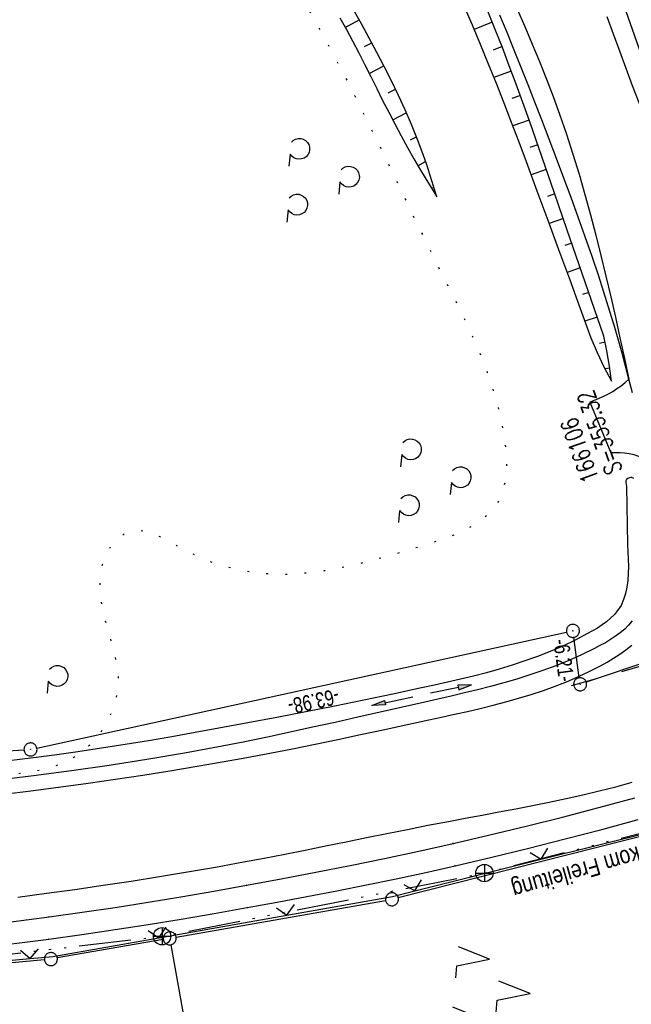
# Model space of a CAD drawing. Extents: x 509054 to 510017, y 459212 to 460305.
# Tile 20 of 63: x 509510 to 509581, y 459472 to 459585. Entities that reach past the tile are written whole.
import ezdxf
from ezdxf.enums import TextEntityAlignment as Align

# ---------------------------------------------------------------- set-up
doc = ezdxf.new("R2010")
doc.units = 0
doc.header["$LTSCALE"] = 10
doc.header["$MEASUREMENT"] = 0
for name, pattern in [('ACAD_ISO14W100', [25.5, 12, -3, 0.5, -3, 0.5, -3, 0.5, -3]), ('AUSGEZOGEN', [0]), ('LT00', [0]), ('LT02', [0.4, 0.2, -0.2]), ('LT07', [0.22, 0.02, -0.2])]:
    doc.linetypes.add(name, pattern=pattern)
doc.layers.get('0').update_dxf_attribs({"linetype": 'LT00'})
for name, color, linetype in [('--EK_FBR', 1, 'LT00'), ('--EK_Schacht-Text', 5, 'LT00'), ('--EL_DFK_AB_L', 21, 'LT00'), ('--EL_DFK_AB_P', 7, 'LT00'), ('ABSTAND', 8, 'LT00'), ('DFK_AB_L', 21, 'LT00'), ('DFK_AB_P', 7, 'LT00'), ('DFK_GZPKT', 250, 'LT00'), ('DFK_KATASTER', 250, 'LT00'), ('DFK_NUTZUNG', 250, 'LT00'), ('DFK_TOPO-ANL', 252, 'LT00'), ('GEHOELZ_SYMB', 252, 'Continuous'), ('PFEIL', 140, 'AUSGEZOGEN'), ('TELEKOM', 210, 'ACAD_ISO14W100'), ('TELEKOM_TEXT', 210, 'Continuous'), ('V110_AFBR_BAB', 250, 'LT00'), ('V110_BOESCH', 250, 'LT00'), ('V110_BOSCHUNG', 250, 'LT00'), ('V110_EINFAHRT', 250, 'LT00'), ('V110_GEHOELZ', 250, 'LT07'), ('V110_GEHWEG', 250, 'LT00'), ('V110_GRABEN', 250, 'LT00'), ('V110_LD_MARK', 250, 'LT00'), ('V110_LG_MARK', 250, 'LT02'), ('V110_ZAUN', 40, 'LT00')]:
    doc.layers.add(name, color=color, linetype=linetype)
doc.styles.add('schachtbeschriftung', font='romans.shx', dxfattribs={"width": 0.75, "height": 2})
doc.styles.get("Standard").update_dxf_attribs({"font": 'ARIAL.TTF'})
doc.styles.add('Versorgungsltg', font='ARIAL.TTF', dxfattribs={"width": 0.8, "height": 2})

# ---------------------------------------------------------------- blocks, each defined once
blk = doc.blocks.new('SYMB7010')
at = {"color": 0, "linetype": 'ByBlock'}
for points in [[(-0.031408, 0.499213), (-0.093728, 0.49134), (-0.15457, 0.475719), (-0.212975, 0.452595), (-0.268021, 0.422333), (-0.31884, 0.385411), (-0.36463, 0.342411), (-0.40467, 0.29401), (-0.438329, 0.240973), (-0.465074, 0.184136), (-0.484486, 0.124395), (-0.496256, 0.062692), (-0.5002, 0)], [(-0.5002, 0), (-0.496256, -0.062692), (-0.484486, -0.124395), (-0.465075, -0.184136), (-0.438329, -0.240973), (-0.404671, -0.29401), (-0.36463, -0.342411), (-0.31884, -0.385411), (-0.268021, -0.422333), (-0.212975, -0.452595), (-0.154571, -0.475719), (-0.093728, -0.49134), (-0.031408, -0.499213), (0.031408, -0.499213)], [(0.5002, 0), (0.496256, 0.062692), (0.484485, 0.124395), (0.465074, 0.184136), (0.438329, 0.240973), (0.40467, 0.29401), (0.36463, 0.342411), (0.31884, 0.385411), (0.268021, 0.422333), (0.212975, 0.452595), (0.15457, 0.475719), (0.093728, 0.49134), (0.031408, 0.499213), (-0.031408, 0.499213)], [(0.031408, -0.499213), (0.093728, -0.491341), (0.15457, -0.475719), (0.212975, -0.452595), (0.268021, -0.422333), (0.31884, -0.385411), (0.36463, -0.342411), (0.404671, -0.294011), (0.438329, -0.240974), (0.465075, -0.184136), (0.484486, -0.124395), (0.496256, -0.062692), (0.500201, 0)]]:
    blk.add_lwpolyline(points, dxfattribs=at)
blk = doc.blocks.new('SYMB0003')
at = {"color": 0, "linetype": 'ByBlock'}
for p, q in [((-0.015712, 0), (0.010166, 0.012015)), ((0, -0.021257), (-0.015712, 0)), ((0.010166, 0.012015), (0, -0.021257))]:
    blk.add_line(p, q, dxfattribs=at)
for points in [[(-0.031395, 0.499013), (-0.093691, 0.491144), (-0.154509, 0.475528), (-0.21289, 0.452414), (-0.267913, 0.422164), (-0.318712, 0.385257), (-0.364484, 0.342274), (-0.404509, 0.293893), (-0.438154, 0.240877), (-0.464888, 0.184062), (-0.484292, 0.124345), (-0.496058, 0.062667), (-0.5, 0)], [(-0.5, 0), (-0.496058, -0.062667), (-0.484292, -0.124345), (-0.464888, -0.184062), (-0.438154, -0.240877), (-0.404509, -0.293893), (-0.364485, -0.342274), (-0.318712, -0.385257), (-0.267914, -0.422164), (-0.21289, -0.452414), (-0.154509, -0.475529), (-0.093691, -0.491144), (-0.031395, -0.499014), (0.031395, -0.499014)], [(0.5, 0), (0.496057, 0.062667), (0.484292, 0.124345), (0.464888, 0.184062), (0.438153, 0.240877), (0.404509, 0.293893), (0.364484, 0.342274), (0.318712, 0.385257), (0.267913, 0.422164), (0.21289, 0.452414), (0.154509, 0.475528), (0.093691, 0.491144), (0.031395, 0.499013), (-0.031395, 0.499013)], [(0.031395, -0.499014), (0.093691, -0.491144), (0.154509, -0.475529), (0.21289, -0.452414), (0.267914, -0.422164), (0.318712, -0.385257), (0.364485, -0.342274), (0.404509, -0.293893), (0.438154, -0.240877), (0.464889, -0.184062), (0.484292, -0.124345), (0.496058, -0.062667), (0.5, 0)]]:
    blk.add_lwpolyline(points, dxfattribs=at)
blk = doc.blocks.new('SYMB7221')
at = {"color": 0, "linetype": 'ByBlock'}
for p, q in [((0, 0.435), (-0.11, 0.065)), ((0.11, 0.065), (0, 0.435)), ((0.25, 0.065), (0.11, 0.065)), ((-0.35, -0.065), (-0.46, -0.435)), ((0.35, -0.065), (0.24, -0.435))]:
    blk.add_line(p, q, dxfattribs=at)
for points in [[(-0.1, -0.435), (-0.24, -0.435), (-0.35, -0.065)], [(0.6, -0.435), (0.46, -0.435), (0.35, -0.065)]]:
    blk.add_lwpolyline(points, dxfattribs=at)
blk = doc.blocks.new('GEHOELZ_SYMB')
at = {"layer": 'GEHOELZ_SYMB'}
blk.add_line((0, 0), (1.4, 0), dxfattribs=at)
blk.add_lwpolyline([(-1.39, 0.02), (-1.61, 0.22), (-1.78, 0.47), (-1.88, 0.76), (-1.9, 1.06), (-1.84, 1.36), (-1.72, 1.64), (-1.53, 1.87), (-1.28, 2.05), (-1, 2.16), (-0.7, 2.2), (-0.4, 2.16), (-0.12, 2.05), (0.13, 1.87), (0.32, 1.64), (0.44, 1.36), (0.5, 1.06), (0.48, 0.76), (0.38, 0.47), (0.21, 0.22), (-0.01, 0.02)], dxfattribs=at)
blk = doc.blocks.new('Pfreil3')
at = {"layer": 'PFEIL'}
blk.add_hatch(color=256, dxfattribs=at).paths.add_polyline_path([(-1.55, 0.27), (-1.55, -0.27), (0, 0)])
for p, q in [((-1.55, 0), (-4.83, 0)), ((-1.55, -0.27), (-1.55, 0.27)), ((-1.55, 0.27), (0, 0)), ((0, 0), (-1.55, -0.27))]:
    blk.add_line(p, q, dxfattribs=at)
blk = doc.blocks.new('SYMB0011')
at = {"color": 0, "linetype": 'ByBlock'}
for p, q in [((0.5, 0), (-0.5, 0)), ((0, 0.5), (0, -0.5))]:
    blk.add_line(p, q, dxfattribs=at)
blk = doc.blocks.new('SYMB0024')
at = {"color": 0, "linetype": 'ByBlock'}
for p, q in [((-0.5, 0.5), (0, 0)), ((0, 0), (0.5, 0.5))]:
    blk.add_line(p, q, dxfattribs=at)

msp = doc.modelspace()

# ---------------------------------------------------------------- linework, layer by layer
at = {"layer": '--EK_FBR'}
for points in [[(509549.43, 459672.53), (509556.36, 459652.99), (509564.49, 459629.9), (509572.36, 459607.79), (509579.93, 459586.26), (509585.54, 459570.35), (509586.14, 459568.59), (509586.77, 459566.77), (509587.4, 459564.95), (509588.04, 459563.13), (509588.69, 459561.32), (509589.36, 459559.51), (509590.05, 459557.71), (509590.77, 459555.92), (509591.51, 459554.13), (509592.29, 459552.35), (509593.11, 459550.58), (509593.96, 459548.81)], [(509580.28, 459543.87), (509579.49, 459546.86), (509578.64, 459549.84), (509577.74, 459552.8), (509576.8, 459555.75), (509576.04, 459558.02), (509575.25, 459560.29), (509574.45, 459562.55), (509573.63, 459564.8), (509572.79, 459567.05), (509571.95, 459569.29), (509571.09, 459571.53), (509570.23, 459573.76), (509569.45, 459575.78), (509568.67, 459577.79), (509567.87, 459579.8), (509567.07, 459581.8), (509566.25, 459583.8), (509565.42, 459585.8)], [(509507.94, 459496.03), (509511.69, 459496.51), (509514.84, 459496.93), (509517.98, 459497.36), (509521.12, 459497.81), (509524.26, 459498.28), (509527.4, 459498.77), (509530.53, 459499.29), (509533.65, 459499.83), (509536.27, 459500.31), (509538.89, 459500.8), (509541.51, 459501.32), (509544.13, 459501.85), (509546.74, 459502.39), (509549.35, 459502.94), (509551.97, 459503.5), (509554.59, 459504.06), (509557.21, 459504.63), (509558.7, 459504.95), (509560.19, 459505.28), (509561.67, 459505.61), (509563.16, 459505.96), (509564.63, 459506.33), (509566.1, 459506.71), (509567.56, 459507.12), (509569, 459507.56), (509570.44, 459508.03), (509571.77, 459508.51), (509573.1, 459509.03), (509574.41, 459509.6), (509574.54, 459509.66)], [(509509.86, 459484.22), (509513.17, 459484.66), (509516.43, 459485.11), (509519.69, 459485.58), (509522.94, 459486.07), (509526.18, 459486.58), (509529.42, 459487.12), (509532.66, 459487.68), (509535.89, 459488.27), (509538.26, 459488.71), (509540.62, 459489.17), (509542.97, 459489.64), (509545.33, 459490.11), (509547.69, 459490.59), (509550.04, 459491.07), (509552.4, 459491.55), (509554.76, 459492.02), (509557.12, 459492.49), (509559.49, 459492.95), (509561.43, 459493.31), (509563.37, 459493.67), (509565.31, 459494.03), (509567.24, 459494.4), (509569.18, 459494.77), (509571.11, 459495.16), (509573.04, 459495.57), (509574.96, 459495.99), (509576.87, 459496.45), (509578.78, 459496.93), (509580.67, 459497.45)]]:
    msp.add_lwpolyline(points, dxfattribs=at)
at = {"layer": '--EK_FBR', "color": 0}
for points in [[(509580.68, 459542.31), (509580.28, 459543.87)], [(509574.54, 459509.66), (509575.71, 459510.21), (509577, 459510.88), (509577.76, 459511.3), (509578.5, 459511.74), (509579.23, 459512.21), (509579.93, 459512.71), (509580.6, 459513.24)]]:
    msp.add_lwpolyline(points, dxfattribs=at)
at = {"layer": '--EL_DFK_AB_L'}
for p, q in [((509612.35, 459521.51), (509575.37, 459508.98)), ((509512.06, 459501.39), (509573.1, 459514.73)), ((509574.56, 459509.48), (509573.93, 459514.15)), ((509445.88, 459496.87), (509510.58, 459501.18))]:
    msp.add_line(p, q, dxfattribs=at)
at = {"layer": 'DFK_AB_L'}
for p, q in [((509612.35, 459521.51), (509575.37, 459508.98)), ((509512.06, 459501.39), (509573.1, 459514.73)), ((509574.56, 459509.48), (509573.93, 459514.15)), ((509445.88, 459496.87), (509510.58, 459501.18))]:
    msp.add_line(p, q, dxfattribs=at)
at = {"layer": 'DFK_KATASTER'}
for p, q in [((509590.4, 459493.43), (509553.71, 459484.15)), ((509528.11, 459479.6), (509552.24, 459483.84)), ((509526.63, 459479.34), (509514.42, 459477.21)), ((509527.5, 459478.73), (509534.12, 459442.03)), ((509488.66, 459474.93), (509512.93, 459477.02))]:
    msp.add_line(p, q, dxfattribs=at)
at = {"layer": 'DFK_TOPO-ANL'}
msp.add_line((509575.77, 459541.24), (509578.21, 459535.4), dxfattribs=at)
at = {"layer": 'TELEKOM', "ltscale": 0.05, "flags": 128}
msp.add_lwpolyline([(509415.17, 459474.51), (509453.85, 459473.6), (509490.24, 459475.47), (509526.49, 459479.71), (509563.63, 459486.99), (509593.49, 459494.62), (509631.09, 459509.57), (509661.27, 459523.19), (509694.05, 459540.68), (509726.56, 459561.45), (509756.95, 459585.4), (509785.89, 459607.15), (509785.96, 459607.23)], dxfattribs=at)
at = {"layer": 'TELEKOM_TEXT'}
for p, q in [((509563.63, 459487.99), (509563.63, 459485.99)), ((509562.63, 459486.99), (509564.63, 459486.99)), ((509526.49, 459480.71), (509526.49, 459478.71)), ((509525.49, 459479.71), (509527.49, 459479.71))]:
    msp.add_line(p, q, dxfattribs=at)
for centre in [(509563.63, 459486.99), (509526.49, 459479.71)]:
    msp.add_circle(centre, 1, dxfattribs=at)
at = {"layer": 'V110_AFBR_BAB'}
for points in [[(509549.43, 459672.53), (509556.36, 459652.99), (509564.49, 459629.9), (509572.36, 459607.79), (509579.93, 459586.26), (509585.54, 459570.35), (509586.14, 459568.59), (509586.77, 459566.77), (509587.4, 459564.95), (509588.04, 459563.13), (509588.69, 459561.32), (509589.36, 459559.51), (509590.05, 459557.71), (509590.77, 459555.92), (509591.51, 459554.13), (509592.29, 459552.35), (509593.11, 459550.58), (509593.96, 459548.81)], [(509580.28, 459543.87), (509579.49, 459546.86), (509578.64, 459549.84), (509577.74, 459552.8), (509576.8, 459555.75), (509576.04, 459558.02), (509575.25, 459560.29), (509574.45, 459562.55), (509573.63, 459564.8), (509572.79, 459567.05), (509571.95, 459569.29), (509571.09, 459571.53), (509570.23, 459573.76), (509569.45, 459575.78), (509568.67, 459577.79), (509567.87, 459579.8), (509567.07, 459581.8), (509566.25, 459583.8), (509565.42, 459585.8)], [(509507.94, 459496.03), (509511.69, 459496.51), (509514.84, 459496.93), (509517.98, 459497.36), (509521.12, 459497.81), (509524.26, 459498.28), (509527.4, 459498.77), (509530.53, 459499.29), (509533.65, 459499.83), (509536.27, 459500.31), (509538.89, 459500.8), (509541.51, 459501.32), (509544.13, 459501.85), (509546.74, 459502.39), (509549.35, 459502.94), (509551.97, 459503.5), (509554.59, 459504.06), (509557.21, 459504.63), (509558.7, 459504.95), (509560.19, 459505.28), (509561.67, 459505.61), (509563.16, 459505.96), (509564.63, 459506.33), (509566.1, 459506.71), (509567.56, 459507.12), (509569, 459507.56), (509570.44, 459508.03), (509571.77, 459508.51), (509573.1, 459509.03), (509574.41, 459509.6), (509574.54, 459509.66)], [(509509.86, 459484.22), (509513.17, 459484.66), (509516.43, 459485.11), (509519.69, 459485.58), (509522.94, 459486.07), (509526.18, 459486.58), (509529.42, 459487.12), (509532.66, 459487.68), (509535.89, 459488.27), (509538.26, 459488.71), (509540.62, 459489.17), (509542.97, 459489.64), (509545.33, 459490.11), (509547.69, 459490.59), (509550.04, 459491.07), (509552.4, 459491.55), (509554.76, 459492.02), (509557.12, 459492.49), (509559.49, 459492.95), (509561.43, 459493.31), (509563.37, 459493.67), (509565.31, 459494.03), (509567.24, 459494.4), (509569.18, 459494.77), (509571.11, 459495.16), (509573.04, 459495.57), (509574.96, 459495.99), (509576.87, 459496.45), (509578.78, 459496.93), (509580.67, 459497.45)]]:
    msp.add_lwpolyline(points, dxfattribs=at)
at = {"layer": 'V110_AFBR_BAB', "color": 2}
for points in [[(509580.68, 459542.31), (509580.28, 459543.87)], [(509574.54, 459509.66), (509575.71, 459510.21), (509577, 459510.88), (509577.76, 459511.3), (509578.5, 459511.74), (509579.23, 459512.21), (509579.93, 459512.71), (509580.6, 459513.24)]]:
    msp.add_lwpolyline(points, dxfattribs=at)
at = {"layer": 'V110_BOESCH'}
for points in [[(509561.26, 459586.9), (509562.22, 459584.69), (509563.16, 459582.46), (509564.08, 459580.22), (509564.97, 459577.98), (509565.86, 459575.73), (509566.72, 459573.47), (509567.58, 459571.22), (509568.43, 459568.95), (509569.69, 459565.58), (509570.94, 459562.19), (509572.18, 459558.81), (509573.42, 459555.43), (509574.65, 459552.04), (509575.89, 459548.66), (509576.61, 459546.96), (509577.41, 459545.29), (509578.28, 459543.66)], [(509558.15, 459564.89), (509557.77, 459566.12), (509557.38, 459567.34), (509556.98, 459568.56), (509556.56, 459569.77), (509555.91, 459571.49), (509555.22, 459573.2), (509554.49, 459574.9), (509553.72, 459576.57), (509552.91, 459578.24), (509552.08, 459579.89), (509551.22, 459581.53), (509550.35, 459583.17), (509549.46, 459584.8), (509548.55, 459586.42)], [(509578.28, 459543.66), (509578.05, 459545.4), (509577.75, 459547.13), (509577.38, 459548.84), (509575.97, 459552.95), (509574.56, 459557.07), (509573.14, 459561.18), (509571.72, 459565.29), (509570.29, 459569.4), (509569.55, 459571.52), (509568.81, 459573.64), (509568.05, 459575.76), (509567.28, 459577.88), (509566.5, 459579.99), (509565.7, 459582.09), (509564.88, 459584.18), (509564.03, 459586.26)], [(509546.99, 459585.52), (509547.73, 459584.18), (509548.44, 459582.84), (509549.15, 459581.48), (509549.84, 459580.11), (509550.53, 459578.75), (509551.22, 459577.37), (509551.9, 459576), (509552.6, 459574.64), (509553.3, 459573.28), (509554.02, 459571.92), (509554.75, 459570.58), (509555.51, 459569.25), (509556.15, 459568.15), (509556.81, 459567.06), (509557.48, 459565.98), (509558.15, 459564.89)]]:
    msp.add_lwpolyline(points, dxfattribs=at)
at = {"layer": 'V110_BOSCHUNG'}
for p, q in [((509547.6, 459584.41), (509549.19, 459585.28)), ((509564.54, 459585), (509562.45, 459584.15)), ((509549.82, 459582.2), (509550.64, 459582.63)), ((509565.66, 459582.19), (509564.63, 459581.79)), ((509550.35, 459579.11), (509552.04, 459579.97)), ((509566.73, 459579.38), (509564.72, 459578.62)), ((509552.54, 459576.85), (509553.38, 459577.28)), ((509567.77, 459576.55), (509566.79, 459576.2)), ((509553.06, 459573.74), (509554.63, 459574.57)), ((509568.78, 459573.72), (509566.89, 459573.05)), ((509555.13, 459571.44), (509555.79, 459571.81)), ((509569.77, 459570.89), (509568.86, 459570.57)), ((509555.97, 459568.45), (509556.84, 459568.96)), ((509570.76, 459568.05), (509569, 459567.44)), ((509557.67, 459565.96), (509557.79, 459566.04)), ((509571.74, 459565.22), (509570.89, 459564.92)), ((509572.73, 459562.38), (509571.08, 459561.81)), ((509573.7, 459559.55), (509572.91, 459559.27)), ((509574.68, 459556.71), (509573.15, 459556.17)), ((509575.66, 459553.87), (509574.92, 459553.62)), ((509576.64, 459551.01), (509575.19, 459550.57)), ((509577.54, 459548.13), (509576.89, 459547.98)), ((509578.08, 459545.15), (509577.53, 459545.07))]:
    msp.add_line(p, q, dxfattribs=at)
at = {"layer": 'V110_EINFAHRT'}
for points in [[(509575.77, 459541.24), (509576.31, 459541.46), (509576.85, 459541.68), (509577.39, 459541.92), (509577.91, 459542.18), (509578.41, 459542.47), (509578.9, 459542.79), (509579.37, 459543.13), (509579.83, 459543.5), (509580.28, 459543.87)], [(509582.55, 459534.53), (509582, 459534.76), (509581.44, 459534.97), (509580.87, 459535.15), (509580.3, 459535.28), (509579.79, 459535.35), (509579.26, 459535.39), (509578.74, 459535.4), (509578.21, 459535.4)]]:
    msp.add_lwpolyline(points, dxfattribs=at)
at = {"layer": 'V110_GEHOELZ', "flags": 128}
msp.add_lwpolyline([(509528.83, 459608.18), (509529.99, 459606.61), (509531.14, 459605.03), (509532.29, 459603.46), (509533.43, 459601.87), (509534.55, 459600.28), (509535.66, 459598.68), (509537.98, 459595.22), (509540.22, 459591.71), (509542.38, 459588.15), (509544.46, 459584.53), (509545.55, 459582.55), (509546.61, 459580.55), (509547.66, 459578.55), (509548.69, 459576.53), (509549.7, 459574.5), (509550.7, 459572.47), (509551.7, 459570.44), (509552.68, 459568.41), (509553.66, 459566.38), (509554.64, 459564.35), (509555.61, 459562.33), (509556.59, 459560.32), (509557.58, 459558.32), (509558.57, 459556.33), (509559.21, 459555.07), (509559.85, 459553.8), (509560.48, 459552.54), (509561.11, 459551.27), (509561.72, 459549.98), (509562.31, 459548.69), (509562.88, 459547.38), (509563.43, 459546.05), (509563.94, 459544.69), (509564.42, 459543.3), (509564.86, 459541.88), (509565.25, 459540.42), (509565.59, 459538.92), (509565.77, 459538.05), (509565.92, 459537.16), (509566.04, 459536.27), (509566.12, 459535.38), (509566.17, 459534.51), (509566.16, 459533.65), (509566.11, 459532.81), (509565.99, 459532), (509565.81, 459531.23), (509565.56, 459530.5), (509565.24, 459529.82), (509564.81, 459529.17), (509564.31, 459528.57), (509563.73, 459528.02), (509563.09, 459527.52), (509562.39, 459527.06), (509561.63, 459526.64), (509560.84, 459526.25), (509560, 459525.89), (509559.14, 459525.55), (509558.25, 459525.24), (509557.35, 459524.94), (509556.44, 459524.65), (509555.53, 459524.38), (509554, 459523.92), (509552.49, 459523.48), (509550.99, 459523.07), (509549.51, 459522.69), (509548.05, 459522.34), (509546.59, 459522.04), (509545.15, 459521.79), (509543.71, 459521.6), (509542.28, 459521.46), (509540.85, 459521.4), (509539.43, 459521.4), (509538.01, 459521.49), (509536.59, 459521.67), (509535.16, 459521.93), (509533.74, 459522.3), (509532.31, 459522.76), (509530.87, 459523.34), (509529.42, 459524.04), (509528.81, 459524.37), (509528.2, 459524.7), (509527.59, 459525.04), (509526.98, 459525.36), (509526.38, 459525.67), (509525.78, 459525.93), (509525.2, 459526.16), (509524.62, 459526.32), (509524.05, 459526.42), (509523.5, 459526.44), (509522.96, 459526.37), (509522.43, 459526.2), (509522, 459525.97), (509521.58, 459525.67), (509521.19, 459525.3), (509520.82, 459524.89), (509520.49, 459524.45), (509520.2, 459523.98), (509519.85, 459523.25), (509519.59, 459522.49), (509519.42, 459521.72), (509519.33, 459520.93), (509519.3, 459520.13), (509519.34, 459519.32), (509519.43, 459518.5), (509519.57, 459517.68), (509519.74, 459516.86), (509519.94, 459516.05), (509520.16, 459515.24), (509520.38, 459514.48), (509520.59, 459513.74), (509520.8, 459512.99), (509520.99, 459512.25), (509521.16, 459511.52), (509521.3, 459510.78), (509521.39, 459510.04), (509521.43, 459509.3), (509521.41, 459508.56), (509521.32, 459507.79), (509521.17, 459507.02), (509520.95, 459506.26), (509520.68, 459505.52), (509520.36, 459504.79), (509519.99, 459504.1), (509519.58, 459503.43), (509519.13, 459502.81), (509518.39, 459501.95), (509517.58, 459501.2), (509516.7, 459500.55), (509515.77, 459500), (509514.77, 459499.54), (509513.73, 459499.16), (509512.64, 459498.86), (509511.5, 459498.62), (509510.33, 459498.46), (509509.12, 459498.35), (509507.88, 459498.29), (509506.61, 459498.28), (509505.31, 459498.3), (509504, 459498.36), (509502.67, 459498.45), (509501.33, 459498.56), (509499.99, 459498.67), (509498.64, 459498.8), (509497.29, 459498.93), (509495.95, 459499.05), (509494.61, 459499.16), (509493.29, 459499.25), (509491.46, 459499.34), (509489.67, 459499.39), (509487.9, 459499.4), (509486.17, 459499.37), (509484.45, 459499.3), (509482.76, 459499.21), (509481.09, 459499.1), (509479.44, 459498.97), (509477.81, 459498.82), (509476.19, 459498.66), (509474.58, 459498.49), (509472.98, 459498.32), (509471.39, 459498.15), (509469.81, 459497.98), (509468.23, 459497.82), (509466.64, 459497.68), (509465.06, 459497.55), (509463.1, 459497.42), (509461.13, 459497.32), (509459.15, 459497.24), (509457.16, 459497.19), (509455.14, 459497.16), (509453.1, 459497.15), (509451.04, 459497.16), (509448.94, 459497.19), (509446.81, 459497.22), (509444.65, 459497.27), (509442.44, 459497.32), (509441.61, 459497.35), (509440.79, 459497.38), (509439.97, 459497.43), (509439.16, 459497.5), (509438.38, 459497.61), (509437.62, 459497.76), (509436.89, 459497.97), (509436.21, 459498.23), (509435.58, 459498.56), (509434.99, 459498.96), (509434.46, 459499.47), (509433.98, 459500.05), (509433.56, 459500.7), (509433.2, 459501.41), (509432.89, 459502.17), (509432.63, 459502.96), (509432.41, 459503.77), (509432.24, 459504.6), (509432.11, 459505.44), (509431.97, 459506.82), (509431.93, 459508.19), (509431.98, 459509.54), (509432.11, 459510.86), (509432.32, 459512.18), (509432.61, 459513.47), (509432.95, 459514.75), (509433.36, 459516.02), (509433.81, 459517.28), (509434.31, 459518.52), (509434.85, 459519.76), (509435.42, 459520.98), (509436.01, 459522.2), (509436.62, 459523.41), (509437.24, 459524.62), (509437.86, 459525.83), (509438.49, 459527.03), (509439.38, 459528.79), (509440.26, 459530.54), (509441.13, 459532.29), (509441.99, 459534.03), (509442.85, 459535.77), (509443.72, 459537.49), (509444.59, 459539.21), (509445.48, 459540.92), (509446.38, 459542.62), (509447.31, 459544.3), (509448.26, 459545.97), (509449.12, 459547.42), (509450, 459548.86), (509450.89, 459550.29), (509451.79, 459551.72), (509452.7, 459553.15), (509453.62, 459554.58), (509454.52, 459556.02), (509455.42, 459557.45), (509456.31, 459558.9), (509457.17, 459560.36), (509458.02, 459561.83), (509458.84, 459563.32), (509459.62, 459564.83), (509459.84, 459565.27), (509460.05, 459565.71), (509460.22, 459566.16), (509460.37, 459566.63), (509460.48, 459567.23), (509460.51, 459567.84), (509460.48, 459568.45), (509460.38, 459569.05), (509460.21, 459569.62), (509459.92, 459570.27), (509459.54, 459570.86), (509459.08, 459571.4), (509458.55, 459571.9), (509457.95, 459572.35), (509457.31, 459572.76), (509456.63, 459573.15), (509455.92, 459573.5), (509455.18, 459573.83), (509454.44, 459574.14), (509453.85, 459574.37), (509453.27, 459574.61), (509452.7, 459574.85), (509452.15, 459575.11), (509451.64, 459575.4), (509451.17, 459575.72), (509450.74, 459576.08), (509450.37, 459576.5), (509450.07, 459576.98), (509449.89, 459577.38), (509449.76, 459577.81), (509449.69, 459578.24), (509449.69, 459578.66), (509449.78, 459579.11), (509449.95, 459579.53), (509450.18, 459579.93), (509450.46, 459580.32), (509450.77, 459580.71), (509451.1, 459581.09)], dxfattribs=at)
at = {"layer": 'V110_GEHWEG'}
for points in [[(509508.8, 459481.33), (509513.47, 459481.94), (509517.27, 459482.48), (509521.07, 459483.04), (509524.87, 459483.64), (509528.66, 459484.26), (509532.45, 459484.91), (509536.23, 459485.58), (509540.22, 459486.32), (509544.19, 459487.08), (509548.16, 459487.87), (509552.13, 459488.68), (509556.09, 459489.53), (509560.04, 459490.41), (509564.24, 459491.38), (509568.44, 459492.39), (509572.63, 459493.44), (509576.81, 459494.53), (509580.98, 459495.66)], [(509508.84, 459478.79), (509513.43, 459479.38), (509517.25, 459479.91), (509521.07, 459480.48), (509524.89, 459481.07), (509528.7, 459481.69), (509532.51, 459482.34), (509536.31, 459483.01), (509539.75, 459483.64), (509543.18, 459484.28), (509546.61, 459484.94), (509550.03, 459485.63), (509553.45, 459486.34), (509556.87, 459487.07), (509560.27, 459487.83), (509564.5, 459488.82), (509568.73, 459489.85), (509572.94, 459490.92), (509577.15, 459492.02), (509581.34, 459493.17)]]:
    msp.add_lwpolyline(points, dxfattribs=at)
at = {"layer": 'V110_GRABEN'}
for points in [[(509580.54, 459532.6), (509580.34, 459532.53), (509580.15, 459532.45), (509580.02, 459532.34), (509579.94, 459532.18), (509579.93, 459531.98), (509579.95, 459531.76), (509580, 459531.52), (509580.13, 459524.85), (509580.17, 459524), (509580.2, 459523.16), (509580.22, 459522.32), (509580.2, 459521.5), (509580.15, 459520.7), (509580.05, 459519.93), (509579.89, 459519.19), (509579.67, 459518.49), (509579.37, 459517.83), (509578.98, 459517.22), (509578.61, 459516.76), (509578.17, 459516.34), (509577.7, 459515.94), (509577.19, 459515.57), (509576.65, 459515.22), (509576.09, 459514.89), (509575.52, 459514.57), (509574.09, 459513.83), (509572.65, 459513.14), (509571.21, 459512.52), (509569.75, 459511.95), (509568.29, 459511.42), (509566.82, 459510.93), (509565.35, 459510.49), (509563.86, 459510.07), (509562.37, 459509.68), (509560.88, 459509.32), (509559.38, 459508.97), (509557.88, 459508.64), (509556.38, 459508.31), (509553.06, 459507.6), (509549.74, 459506.91), (509546.41, 459506.23), (509543.07, 459505.57), (509539.72, 459504.92), (509536.37, 459504.29), (509533.02, 459503.67), (509530.32, 459503.18), (509527.62, 459502.7), (509524.92, 459502.24), (509522.22, 459501.8), (509519.51, 459501.37), (509516.8, 459500.97), (509514.09, 459500.59), (509511.38, 459500.24), (509508.85, 459499.93)], [(509580.54, 459532.6), (509580.81, 459532.49)], [(509580.64, 459516.05), (509580.25, 459515.56), (509579.8, 459515.1), (509579.29, 459514.67), (509578.75, 459514.27), (509578.17, 459513.89), (509577.57, 459513.53), (509576.94, 459513.19), (509576.31, 459512.86), (509574.83, 459512.14), (509573.34, 459511.48), (509571.85, 459510.88), (509570.36, 459510.32), (509568.86, 459509.81), (509567.36, 459509.34), (509565.85, 459508.9), (509564.35, 459508.49), (509562.84, 459508.1), (509561.32, 459507.74), (509559.8, 459507.38), (509558.28, 459507.03), (509556.76, 459506.69), (509554.19, 459506.11), (509551.61, 459505.52), (509549.03, 459504.94), (509546.43, 459504.35), (509543.84, 459503.78), (509541.24, 459503.21), (509538.63, 459502.66), (509536.02, 459502.12), (509533.41, 459501.61), (509529.08, 459500.8), (509524.74, 459500.06), (509520.4, 459499.38), (509516.05, 459498.76), (509511.69, 459498.2), (509509.18, 459497.9)]]:
    msp.add_lwpolyline(points, dxfattribs=at)
at = {"layer": 'V110_LD_MARK'}
for points in [[(509567.4, 459586.49), (509568.28, 459584.49), (509569.14, 459582.48), (509569.97, 459580.47), (509570.78, 459578.45), (509571.56, 459576.43), (509572.3, 459574.39), (509573.09, 459572.1), (509573.83, 459569.8), (509574.54, 459567.49), (509575.21, 459565.16), (509575.85, 459562.82), (509576.47, 459560.48), (509577.06, 459558.12), (509577.63, 459555.76), (509578.18, 459553.38), (509578.72, 459551.01), (509579.24, 459548.63), (509579.77, 459546.25), (509580.28, 459543.87)], [(509593.96, 459548.81), (509592.88, 459550.91), (509591.8, 459553.01), (509590.73, 459555.12), (509589.67, 459557.22), (509588.63, 459559.34), (509587.6, 459561.46), (509586.59, 459563.6), (509585.61, 459565.74), (509584.65, 459567.89), (509583.82, 459569.84), (509583.02, 459571.79), (509582.23, 459573.75), (509581.46, 459575.72), (509580.71, 459577.69), (509579.96, 459579.67), (509579.23, 459581.65), (509578.5, 459583.63), (509577.77, 459585.62)]]:
    msp.add_lwpolyline(points, dxfattribs=at)
at = {"layer": 'V110_LG_MARK', "ltscale": 1.5, "flags": 128}
msp.add_lwpolyline([(509573.67, 459508.6), (509576, 459509.25), (509578.34, 459509.9), (509580.67, 459510.56), (509583, 459511.23), (509585.32, 459511.9), (509587.64, 459512.59), (509589.96, 459513.3), (509592.27, 459514.02), (509594.3, 459514.68), (509596.34, 459515.36), (509598.37, 459516.04), (509600.39, 459516.74), (509602.42, 459517.44), (509604.44, 459518.15), (509606.46, 459518.86)], dxfattribs=at)
at = {"layer": 'V110_ZAUN'}
for p, q in [((509570.16, 459488.58), (509584.71, 459492.23)), ((509555.62, 459484.93), (509570.16, 459488.58)), ((509526.11, 459479.53), (509540.88, 459482.14)), ((509496.37, 459475.82), (509511.31, 459477.14))]:
    msp.add_line(p, q, dxfattribs=at)
for points in [[(509540.88, 459482.14), (509553.03, 459484.28), (509555.62, 459484.93)], [(509511.31, 459477.14), (509513.9, 459477.37), (509526.11, 459479.53)]]:
    msp.add_lwpolyline(points, dxfattribs=at)

# ---------------------------------------------------------------- block references
at = {"layer": '--EL_DFK_AB_P', "xscale": 1.500000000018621, "yscale": 1.5, "zscale": 1.5, "rotation": 264.7377099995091}
for p in [(509573.83, 459514.89), (509574.66, 459508.74), (509511.33, 459501.23)]:
    msp.add_blockref('SYMB0003', p, dxfattribs=at)
at = {"layer": 'DFK_AB_P', "xscale": 1.500000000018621, "yscale": 1.5, "zscale": 1.5, "rotation": 264.7377099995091}
for p in [(509573.83, 459514.89), (509574.66, 459508.74), (509511.33, 459501.23)]:
    msp.add_blockref('SYMB0003', p, dxfattribs=at)
at = {"layer": 'DFK_GZPKT', "xscale": 1.500000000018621, "yscale": 1.5, "zscale": 1.5, "rotation": 264.7377099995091}
for p in [(509552.98, 459483.97), (509527.37, 459479.47), (509513.68, 459477.08)]:
    msp.add_blockref('SYMB7010', p, dxfattribs=at)
at = {"layer": 'DFK_NUTZUNG', "xscale": 10.00000000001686, "yscale": 10, "zscale": 10, "rotation": 264.7377100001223}
msp.add_blockref('SYMB7221', (509564.56, 459473.52), dxfattribs=at)
at = {"layer": 'GEHOELZ_SYMB', "rotation": 264.7377000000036}
for p in [(509541.24, 459569.81), (509546.97, 459566.6), (509541, 459563.38), (509554.1, 459535.19), (509559.82, 459531.98), (509553.86, 459528.75), (509513.37, 459509.09)]:
    msp.add_blockref('GEHOELZ_SYMB', p, dxfattribs=at)
at = {"layer": 'PFEIL', "xscale": -1, "rotation": 191.2746619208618}
msp.add_blockref('Pfreil3', (509562.16, 459508.66), dxfattribs=at)
at = {"layer": 'PFEIL', "rotation": 191.8865022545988}
msp.add_blockref('Pfreil3', (509550.65, 459506.3), dxfattribs=at)
at = {"layer": 'V110_GEHWEG', "xscale": 0.09999999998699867, "yscale": 0.09999999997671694, "zscale": 0.1, "rotation": 240.5924999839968}
for p in [(509560.04, 459490.41), (509560.27, 459487.83), (509536.23, 459485.58), (509536.31, 459483.01), (509513.47, 459481.94), (509513.43, 459479.38)]:
    msp.add_blockref('SYMB0011', p, dxfattribs=at)
at = {"layer": 'V110_ZAUN', "yscale": 2.099999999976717, "zscale": 2.1}
for p, xscale, rotation in [((509570.16, 459488.58), 2.100000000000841, 14.09136999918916), ((509555.62, 459484.93), 2.100000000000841, 14.09136999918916), ((509540.88, 459482.14), 2.099999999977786, 10.01748999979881), ((509526.11, 459479.53), 2.099999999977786, 10.01748999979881), ((509511.31, 459477.14), 2.099999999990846, 5.063379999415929)]:
    msp.add_blockref('SYMB0024', p, dxfattribs=dict(at, xscale=xscale, rotation=rotation))

# ---------------------------------------------------------------- texts
at = {"layer": '--EK_Schacht-Text', "style": 'schachtbeschriftung', "width": 0.75}
for s, p in [('S=355.32', (509579.56, 459533.37)), ('166106', (509576.85, 459532.39))]:
    msp.add_text(s, height=2, rotation=-250.0499, dxfattribs=at).set_placement(p)
at = {"layer": 'ABSTAND', "width": 0.75}
for s, rotation, p in [(' -6.21-', 277.6856, (509571.49, 459514.34)), (' -63.98-', -167.67, (509547.2, 459508.38))]:
    msp.add_text(s, height=1.8, rotation=rotation, dxfattribs=at).set_placement(p)
at = {"layer": 'TELEKOM_TEXT', "style": 'Versorgungsltg', "width": 0.8}
msp.add_text('Telekom Freileitung', height=2, rotation=196.0395, dxfattribs=at).set_placement((509576.03, 459488.6), align=Align.CENTER)

doc.saveas('drawing.dxf')
